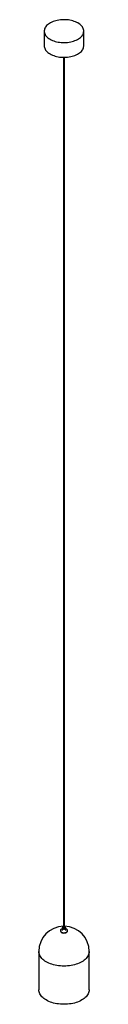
# Paper-space layout '_Isométrica' of a CAD drawing. Header units: inches. Extents: x -3 to 3, y -2 to 106.
import ezdxf

# ---------------------------------------------------------------- set-up
doc = ezdxf.new("R2010")
doc.units = ezdxf.units.IN
doc.header["$MEASUREMENT"] = 0

psp = doc.layouts.new('_Isométrica')

# ---------------------------------------------------------------- linework, layer by layer
at = {"color": 7, "linetype": 'Continuous', "lineweight": 25}
for p, q in [((-2.17, 104.8), (-2.17, 103.19)), ((2.17, 103.19), (2.17, 104.8)), ((-0.06, 101.94), (-0.06, 6.75)), ((0.06, 6.75), (0.06, 101.94)), ((-0.39, 6.46), (-0.39, 6.43)), ((-0.2, 6.75), (-0.2, 6.46)), ((0.2, 6.46), (0.2, 6.75)), ((0.39, 6.43), (0.39, 6.46)), ((-2.76, 4.18), (-2.76, 0)), ((2.76, 0), (2.76, 4.18))]:
    psp.add_line(p, q, dxfattribs=at)
at = {"color": 7, "linetype": 'Continuous', "lineweight": 25, "flags": 128}
for points in [[(-1.53, 103.92), (-1.4, 103.85), (-1.27, 103.79), (-1.12, 103.73), (-0.97, 103.68), (-0.81, 103.64), (-0.64, 103.61), (-0.48, 103.58), (-0.3, 103.56), (-0.13, 103.55), (0.04, 103.55), (0.22, 103.56), (0.39, 103.57), (0.56, 103.59), (0.73, 103.62), (0.89, 103.66), (1.04, 103.71), (1.19, 103.76), (1.34, 103.82), (1.47, 103.88), (1.59, 103.95), (1.7, 104.03), (1.81, 104.11), (1.9, 104.2), (1.97, 104.29), (2.04, 104.38), (2.09, 104.48), (2.13, 104.58), (2.15, 104.68), (2.16, 104.78), (2.16, 104.88), (2.14, 104.98), (2.11, 105.08), (2.07, 105.17), (2.01, 105.27), (1.94, 105.36), (1.85, 105.45), (1.76, 105.53), (1.65, 105.61), (1.53, 105.69), (1.4, 105.75), (1.27, 105.82), (1.12, 105.87), (0.97, 105.92), (0.81, 105.96), (0.64, 105.99), (0.48, 106.02), (0.3, 106.04), (0.13, 106.05), (-0.04, 106.05), (-0.22, 106.04), (-0.39, 106.03), (-0.56, 106.01), (-0.73, 105.98), (-0.89, 105.94), (-1.04, 105.9), (-1.19, 105.84), (-1.34, 105.79), (-1.47, 105.72), (-1.59, 105.65), (-1.7, 105.57), (-1.81, 105.49), (-1.9, 105.4), (-1.97, 105.31), (-2.04, 105.22), (-2.09, 105.12), (-2.13, 105.03), (-2.15, 104.93), (-2.16, 104.83), (-2.16, 104.73), (-2.14, 104.63), (-2.11, 104.53), (-2.07, 104.43), (-2.01, 104.33), (-1.94, 104.24), (-1.85, 104.15), (-1.76, 104.07), (-1.65, 103.99), (-1.53, 103.92)], [(-2.17, 103.19), (-2.16, 103.12), (-2.14, 103.02), (-2.11, 102.92), (-2.07, 102.82), (-2.01, 102.73), (-1.94, 102.63), (-1.85, 102.55), (-1.76, 102.46), (-1.65, 102.38), (-1.53, 102.31)], [(-1.53, 102.31), (-1.4, 102.24), (-1.27, 102.18), (-1.12, 102.12), (-0.97, 102.07), (-0.81, 102.03), (-0.64, 102), (-0.48, 101.97), (-0.3, 101.96), (-0.13, 101.95), (0.04, 101.94), (0.22, 101.95), (0.39, 101.96), (0.56, 101.99), (0.73, 102.02), (0.89, 102.05), (1.04, 102.1), (1.19, 102.15), (1.34, 102.21), (1.47, 102.27), (1.59, 102.35), (1.7, 102.42), (1.81, 102.5), (1.9, 102.59), (1.97, 102.68), (2.04, 102.77), (2.09, 102.87), (2.13, 102.97), (2.15, 103.07), (2.16, 103.17), (2.17, 103.19)], [(-0.2, 6.66), (-0.24, 6.64), (-0.29, 6.61), (-0.34, 6.58), (-0.37, 6.54), (-0.39, 6.5), (-0.39, 6.46), (-0.38, 6.41), (-0.36, 6.37), (-0.33, 6.33), (-0.28, 6.3)], [(-0.28, 6.3), (-0.22, 6.27), (-0.15, 6.25), (-0.08, 6.24), (-0.01, 6.23), (0.07, 6.24), (0.14, 6.25), (0.2, 6.27), (0.26, 6.29), (0.32, 6.33), (0.35, 6.36), (0.38, 6.4), (0.39, 6.45), (0.39, 6.49), (0.38, 6.53), (0.35, 6.57), (0.3, 6.61), (0.25, 6.64), (0.2, 6.66)], [(-0.06, 6.86), (-0.08, 6.85), (-0.13, 6.84), (-0.16, 6.81), (-0.19, 6.79), (-0.2, 6.75), (-0.19, 6.72), (-0.17, 6.7), (-0.14, 6.67)], [(-0.14, 6.67), (-0.1, 6.65), (-0.05, 6.64), (0.01, 6.64), (0.06, 6.64), (0.11, 6.66), (0.15, 6.68), (0.18, 6.7), (0.19, 6.73), (0.2, 6.76), (0.18, 6.79), (0.16, 6.82), (0.12, 6.84), (0.07, 6.86), (0.06, 6.86)], [(-0.06, 6.75), (-0.05, 6.74), (-0.04, 6.73)], [(-0.04, 6.73), (-0.02, 6.72), (0, 6.72), (0.02, 6.72), (0.04, 6.73), (0.05, 6.74), (0.06, 6.75)], [(-0.28, 6.27), (-0.22, 6.24), (-0.15, 6.22), (-0.08, 6.21), (-0.01, 6.2), (0.07, 6.21), (0.14, 6.22), (0.2, 6.24), (0.26, 6.26), (0.32, 6.29), (0.35, 6.33), (0.38, 6.37), (0.39, 6.41), (0.39, 6.43)], [(1.95, 3.05), (1.8, 2.98), (1.65, 2.91), (1.49, 2.84), (1.32, 2.78), (1.14, 2.73), (0.96, 2.69), (0.78, 2.65), (0.59, 2.62), (0.39, 2.6), (0.2, 2.59), (0, 2.59), (-0.2, 2.59), (-0.39, 2.6), (-0.59, 2.62), (-0.78, 2.65), (-0.96, 2.69), (-1.14, 2.73), (-1.32, 2.78), (-1.49, 2.84), (-1.65, 2.91), (-1.8, 2.98), (-1.95, 3.05), (-2.08, 3.14), (-2.21, 3.23), (-2.32, 3.32), (-2.42, 3.42), (-2.51, 3.52), (-2.58, 3.62), (-2.64, 3.73), (-2.69, 3.84), (-2.73, 3.95), (-2.75, 4.07), (-2.76, 4.18)], [(2.76, 4.18), (2.75, 4.07), (2.73, 3.95), (2.69, 3.84), (2.64, 3.73), (2.58, 3.62), (2.51, 3.52), (2.42, 3.42), (2.32, 3.32), (2.21, 3.23), (2.08, 3.14), (1.95, 3.05)], [(1.95, -1.12), (1.8, -1.2), (1.65, -1.27), (1.49, -1.34), (1.32, -1.4), (1.14, -1.45), (0.96, -1.49), (0.78, -1.53), (0.59, -1.55), (0.39, -1.57), (0.2, -1.59), (0, -1.59), (-0.2, -1.59), (-0.39, -1.57), (-0.59, -1.55), (-0.78, -1.53), (-0.96, -1.49), (-1.14, -1.45), (-1.32, -1.4), (-1.49, -1.34), (-1.65, -1.27), (-1.8, -1.2), (-1.95, -1.12), (-2.08, -1.04), (-2.21, -0.95), (-2.32, -0.86), (-2.42, -0.76), (-2.51, -0.66), (-2.58, -0.56), (-2.64, -0.45), (-2.69, -0.34), (-2.73, -0.23), (-2.75, -0.11), (-2.76, 0)], [(2.76, 0), (2.75, -0.11), (2.73, -0.23), (2.69, -0.34), (2.64, -0.45), (2.58, -0.56), (2.51, -0.66), (2.42, -0.76), (2.32, -0.86), (2.21, -0.95), (2.08, -1.04), (1.95, -1.12)]]:
    psp.add_lwpolyline(points, dxfattribs=at)
at = {"color": 7, "linetype": 'Continuous', "lineweight": 25}
for centre, radius, start, end in [((0, 4.18), 2.76, 91.2279, 180), ((0, 4.18), 2.76, 0, 88.7721), ((-0.2, 6.45), 0.195, 185.1866, 246.1336)]:
    psp.add_arc(centre, radius, start, end, dxfattribs=at)

doc.saveas('drawing.dxf')
